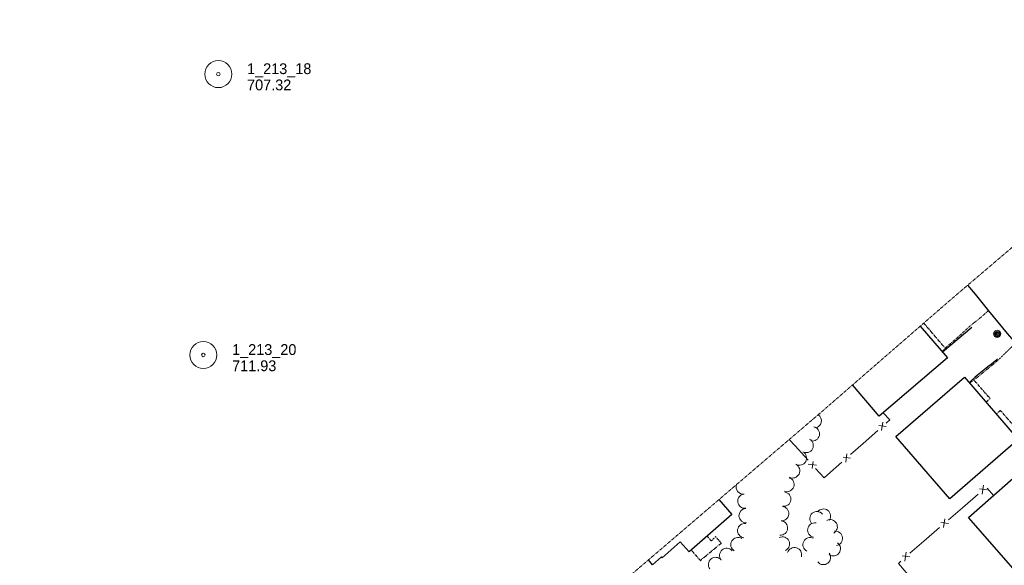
# Model space of a CAD drawing. Extents: x 863487 to 870045, y 569252 to 575761.
# Tile 49 of 66: x 867461 to 868008, y 573381 to 573684. Entities that reach past the tile are written whole.
import ezdxf

# ---------------------------------------------------------------- set-up
doc = ezdxf.new("R2010")
doc.units = 0
doc.header["$LTSCALE"] = 0.005
doc.header["$MEASUREMENT"] = 0
doc.linetypes.add('DGN Style 3', pattern=[37.5, 25, -12.5])
for name, color, linetype, lineweight in [('E_DWY', 2, 'DGN Style 3', 15), ('E_LAND_Vegetation', 3, 'Continuous', 15), ('E_MAP_Limits', 3, 'DGN Style 3', 15), ('E_MAP_PassPoints', 40, 'Continuous', 15), ('E_MISCPROP', 30, 'Continuous', 15), ('E_MISCPROP_HvyDash', 241, 'DGN Style 3', 25), ('E_MISCPROP_HvyLine', 241, 'Continuous', 25), ('E_MISCPROP_Railing', 30, 'Continuous', 15), ('E_RDWY', 21, 'Continuous', 25), ('E_WAL', 40, 'Continuous', 25)]:
    doc.layers.add(name, color=color, linetype=linetype, lineweight=lineweight)
doc.styles.add('Style-IGR_FONT_0', font='IGR_FONT_0.shx')

# ---------------------------------------------------------------- blocks, each defined once
blk = doc.blocks.new('PP')
at = {"layer": 'E_MAP_PassPoints', "color": 40, "linetype": 'Continuous', "lineweight": 0}
for radius in [7.5, 0.96]:
    blk.add_circle((0, 0), radius, dxfattribs=at)
blk = doc.blocks.new('POLE')
at = {"layer": 'E_MISCPROP', "color": 20, "linetype": 'Continuous', "lineweight": 0}
for centre, radius in [((-0.01, 0.02), 2.02), ((-0.01, 0.03), 1.52), ((0, -0.01), 1.01), ((0, 0), 0.502)]:
    blk.add_circle(centre, radius, dxfattribs=at)

msp = doc.modelspace()

# ---------------------------------------------------------------- linework, layer by layer
at = {"layer": 'E_DWY', "color": 51, "linetype": 'DGN Style 3', "flags": 128}
for points in [[(867999.5, 573522.42), (867994.87, 573518.33), (867989.54, 573514.11), (867982.17, 573507.39), (867975.53, 573501.68)], [(868014.52, 573504.38), (868012.72, 573502.64), (868009.05, 573499), (868005.55, 573495.58), (868002.94, 573493.26), (867991.67, 573484.01)]]:
    msp.add_lwpolyline(points, dxfattribs=at)
at = {"layer": 'E_LAND_Vegetation', "color": 93, "linetype": 'Continuous'}
for centre, start, end in [((867902.14, 573466.56), 335.1882, 344.8582), ((867902.68, 573461.15), 274.3683, 57.7792), ((867901.57, 573453.89), 258.5313, 78.516), ((867898.15, 573447.46), 242.162, 62.1467), ((867894.4, 573440.5), 240.7922, 60.7769), ((867890.63, 573433.38), 243.4893, 63.474), ((867863.24, 573424.42), 95.244, 101.6469), ((867862.54, 573432.32), 268.9059, 274.5123), ((867887.46, 573425.81), 250.8226, 70.8072), ((867863.24, 573424.42), 159.3798, 275.2287), ((867885.72, 573417.69), 261.0774, 81.0621), ((867864.11, 573416.57), 97.0814, 277.066), ((867864.8, 573408.51), 93.425, 273.4097), ((867884.56, 573409.67), 264.9816, 84.9663), ((867904.16, 573406.84), 40.7204, 220.705), ((867907.73, 573408.27), 323.4796, 143.4643), ((867883.87, 573401.74), 264.9816, 84.9663), ((867911.49, 573402.36), 299.2791, 119.2638), ((867864.03, 573400.2), 81.7108, 261.6955), ((867902.92, 573400.53), 80.0094, 259.9941), ((867914.37, 573395.9), 277.6518, 97.6365), ((867860.25, 573392.39), 58.5755, 238.5602), ((867884.97, 573392.83), 296.474, 116.4586), ((867900.33, 573392.46), 63.3372, 243.3219), ((867854.04, 573386.48), 40.4423, 220.427), ((867891.66, 573386.87), 343.687, 163.6717), ((867913.23, 573390.13), 234.5645, 54.5492), ((867847.81, 573381.43), 38.7301, 218.7147), ((867907.74, 573385.3), 218.3263, 38.311)]:
    msp.add_arc(centre, 3.98, start, end, dxfattribs=at)
at = {"layer": 'E_MAP_Limits', "color": 73, "linetype": 'DGN Style 3', "flags": 128}
msp.add_lwpolyline([(868148.95, 573689.06), (868140.23, 573676.22), (868130.96, 573664.37), (868114.09, 573646.02), (868088.92, 573622.87), (868041.29, 573581.87), (867979.03, 573528.9), (867906.76, 573466.19), (867778.04, 573356.2), (867630.73, 573231.01), (867461.31, 573082.71)], dxfattribs=at)
at = {"layer": 'E_MISCPROP_HvyDash', "color": 241, "linetype": 'DGN Style 3', "flags": 128}
for points in [[(867973.55, 573499.6), (867975.55, 573501.22), (867963.47, 573515.4)], [(867998.01, 573471.5), (868000.37, 573473.49), (867991.21, 573483.91), (867988.92, 573482.02)], [(868012.74, 573454.47), (868014.93, 573456.69), (868006.09, 573466.88), (868003.63, 573465.01)], [(867834.3, 573389.42), (867839.34, 573383.63), (867851.03, 573393.3), (867847.82, 573396.8), (867845.42, 573394.5), (867843.14, 573397.18)]]:
    msp.add_lwpolyline(points, dxfattribs=at)
at = {"layer": 'E_MISCPROP_HvyLine', "color": 241, "linetype": 'Continuous', "flags": 128}
for points in [[(867961.52, 573513.71), (867976.56, 573496.07), (867938.65, 573463.73), (867923.88, 573481.04)], [(867849.66, 573417.4), (867856.85, 573409.21), (867833.13, 573388.38), (867828.25, 573393.94), (867818.22, 573385.13), (867817.73, 573385.68), (867812.77, 573381.32), (867810.49, 573383.92)]]:
    msp.add_lwpolyline(points, dxfattribs=at)
for points in [[(867986.07, 573485.31), (868015.95, 573450.76), (867977.92, 573417.87), (867948.04, 573452.42)], [(867988.27, 573407.52), (868024.06, 573438.87), (868054.09, 573404.58), (868018.3, 573373.23)]]:
    msp.add_lwpolyline(points, close=True, dxfattribs=at)
at = {"layer": 'E_MISCPROP_Railing', "color": 40, "linetype": 'Continuous'}
for p, q in [((867940.66, 573460.39), (867940.04, 573455.75)), ((867942.57, 573457.98), (867938.58, 573458.48)), ((867901.49, 573434.64), (867901.94, 573438.63)), ((867922.7, 573440.48), (867918.71, 573440.98)), ((867920.79, 573442.9), (867920.17, 573438.25)), ((867903.88, 573436.59), (867899.23, 573437.14)), ((867998.72, 573422.88), (867994.44, 573423.46)), ((867996.68, 573425.49), (867995.98, 573420.51)), ((867975.2, 573406.84), (867974.5, 573401.86)), ((867977.23, 573404.23), (867972.95, 573404.8)), ((867955.75, 573385.58), (867951.47, 573386.15)), ((867953.71, 573388.19), (867953.01, 573383.21))]:
    msp.add_line(p, q, dxfattribs=at)
at = {"layer": 'E_MISCPROP_Railing', "color": 40, "linetype": 'Continuous', "flags": 128}
for points in [[(867940.93, 573465.68), (867944.65, 573461.71), (867942.57, 573459.88)], [(867937.88, 573455.75), (867929.81, 573448.64)], [(867891.98, 573447.28), (867888.77, 573450.82)], [(867899.2, 573439.3), (867891.98, 573447.28)], [(867929.81, 573448.64), (867922.71, 573442.38)], [(867918.01, 573438.25), (867909.94, 573431.14)], [(867909.94, 573431.14), (867908.07, 573429.49), (867903.39, 573434.66)], [(868002.22, 573419.73), (867998.66, 573423.75)], [(867993.67, 573420.52), (867984.93, 573412.94)], [(867984.93, 573412.94), (867977.25, 573406.28)], [(867972.18, 573401.87), (867963.45, 573394.29)], [(867963.45, 573394.29), (867955.77, 573387.63)], [(867950.69, 573383.22), (867949.34, 573382.05), (867955.65, 573374.58)]]:
    msp.add_lwpolyline(points, dxfattribs=at)
at = {"layer": 'E_RDWY', "color": 21, "linetype": 'Continuous', "flags": 128}
msp.add_lwpolyline([(868160.36, 573330.49), (868157.74, 573336.37), (868154.19, 573341.43), (868148.04, 573349.16), (868134.84, 573364.08), (868123.21, 573377.31), (868109.59, 573393.69), (868095, 573410.94), (868084.84, 573422.57), (868071.76, 573438.54), (868054.19, 573457.99), (868042.41, 573471.72), (868033.27, 573482.43), (868022.93, 573494.83), (868009.91, 573509.6), (867999.68, 573522.19), (867992.25, 573531.52), (867987.86, 573536.41)], dxfattribs=at)
at = {"layer": 'E_WAL', "flags": 128}
for points in [[(867990.07, 573513.04), (867985.53, 573509.12), (867979.67, 573504.16), (867973.9, 573499.19)], [(868004.44, 573495.5), (868003.35, 573494.4), (868002.21, 573493.45), (868000.83, 573492.43), (867998.99, 573491.09), (867997.07, 573489.54), (867995.25, 573488.06), (867993.4, 573486.5), (867991.79, 573485.11), (867990.02, 573483.52), (867988.67, 573482.31)]]:
    msp.add_lwpolyline(points, dxfattribs=at)

# ---------------------------------------------------------------- block references
at = {"layer": 'E_MAP_PassPoints', "color": 40, "linetype": 'Continuous'}
for p in [(867571.61, 573653.58), (867563.3, 573497.71)]:
    msp.add_blockref('PP', p, dxfattribs=at)
at = {"layer": 'E_MISCPROP', "color": 20, "linetype": 'Continuous', "rotation": 40.63113079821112}
msp.add_blockref('POLE', (868004.29, 573509.39), dxfattribs=at)

# ---------------------------------------------------------------- texts
at = {"layer": 'E_MAP_PassPoints', "color": 40, "linetype": 'Continuous', "style": 'Style-IGR_FONT_0'}
for s, p in [('1_213_18', (867587.61, 573653.58)), ('707.32', (867587.61, 573644.58)), ('1_213_20', (867579.3, 573497.71)), ('711.93', (867579.3, 573488.71))]:
    msp.add_text(s, height=6, dxfattribs=at).set_placement(p)

doc.saveas('drawing.dxf')
